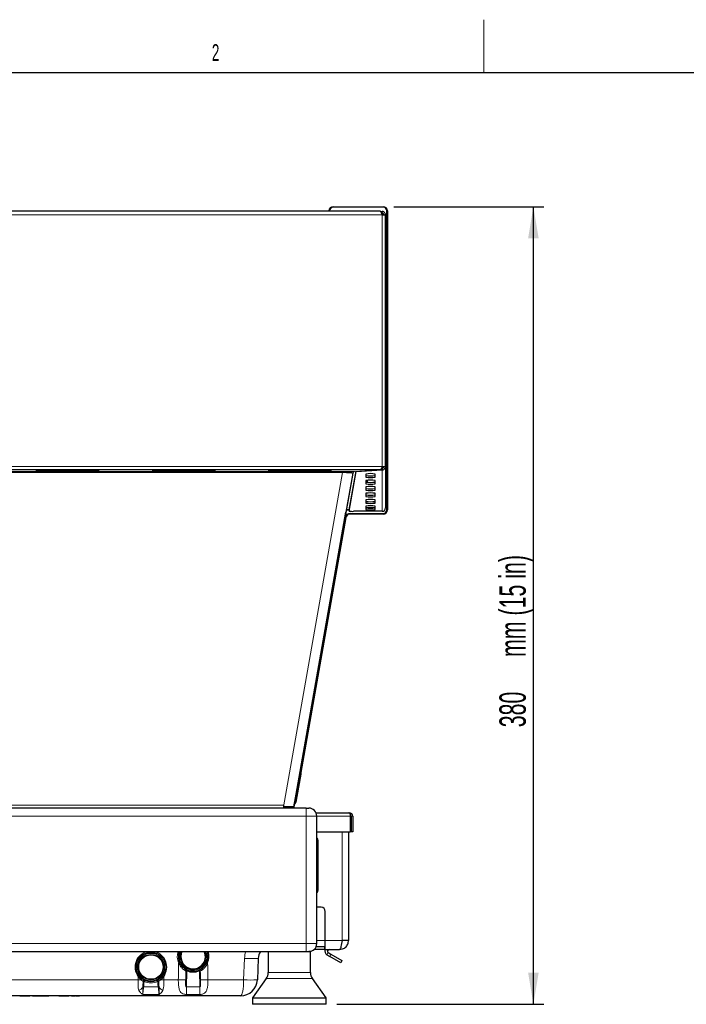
# Model space of a CAD drawing. Header units: millimetres. Extents: x 1 to 419, y 2 to 295.
# Tile 36 of 59: x 64 to 127, y 201 to 294. Entities that reach past the tile are written whole.
import ezdxf

# ---------------------------------------------------------------- set-up
doc = ezdxf.new("R2010")
doc.units = ezdxf.units.MM
doc.layers.add('FORMAT', color=7, linetype='Continuous')
doc.styles.add('SLDTEXTSTYLE0', font='TXT', dxfattribs={"width": 0.605})
doc.dimstyles.new('SLDDIMSTYLE0', dxfattribs={"dimtxt": 2.5, "dimasz": 3, "dimexe": 0, "dimexo": 0.0625, "dimtad": 1, "dimdec": 0, "dimlfac": 5, "dimrnd": 1e-09, "dimzin": 12, "dimdsep": 46, "dimtxsty": 'SLDTEXTSTYLE0', "dimsah": 1, "dimcen": 0.09, "dimadec": 0, "dimazin": 3, "dimtfac": 1, "dimtofl": 0, "dimtmove": 0, "dimatfit": 3, "dimfxl": 1, "dimfrac": 2, "dimtolj": 1, "dimtzin": 12, "dimarcsym": 0})

# ---------------------------------------------------------------- blocks, each defined once
blk = doc.blocks.new('_D')
at = {"layer": 'FORMAT', "color": 7}
for p, q in [((99.712, 276.769), (113.935, 276.769)), ((112.935, 201.138), (112.935, 276.769)), ((94.312, 201.138), (113.935, 201.138))]:
    blk.add_line(p, q, dxfattribs=at)
for points in [[(112.935, 276.769), (112.435, 273.769), (113.435, 273.769)], [(112.935, 201.138), (113.435, 204.138), (112.435, 204.138)]]:
    blk.add_solid(points, dxfattribs=at)
at = {"layer": 'FORMAT', "color": 7, "char_height": 2.5, "attachment_point": 1, "rotation": 90, "style": 'SLDTEXTSTYLE0'}
for s, insert in [('mm (15 in)', (109.713, 234.073)), ('380', (109.713, 227.407))]:
    blk.add_mtext(s, dxfattribs=dict(at, insert=insert))

msp = doc.modelspace()

# ---------------------------------------------------------------- linework, layer by layer
at = {"color": 7, "linetype": 'Continuous', "lineweight": 18}
msp.add_line((108.25, 289.5), (108.25, 294.5), dxfattribs=at)
at = {"color": 7, "linetype": 'Continuous', "lineweight": 25}
for p, q in [((6.5, 289.5), (413.5, 289.5)), ((93.5517, 276.3492), (93.5517, 276.3692)), ((93.6117, 276.3692), (93.6117, 276.3492)), ((93.9517, 276.7692), (98.7117, 276.7692)), ((98.7117, 276.7092), (93.9517, 276.7092)), ((99.0517, 248.0292), (99.0517, 276.3692)), ((99.1117, 276.3692), (99.1117, 248.0292)), ((98.4077, 276.3492), (28.4158, 276.3492)), ((98.4474, 276.3269), (98.5917, 276.3269)), ((98.5285, 276.1669), (98.5917, 276.1669)), ((98.5917, 276.1669), (98.5917, 276.3269)), ((98.5917, 276.0069), (98.5917, 275.9846)), ((98.7517, 276.0069), (98.9117, 276.0069)), ((98.9117, 252.1315), (98.9117, 276.0069)), ((98.9117, 252.1315), (98.9117, 248.2108)), ((30.8317, 251.6936), (95.9917, 251.6936)), ((66.2491, 251.8187), (71.3491, 251.8187)), ((71.3491, 251.7638), (66.2491, 251.7638)), ((77.2491, 251.8187), (82.3491, 251.8187)), ((82.3491, 251.7638), (77.2491, 251.7638)), ((88.2491, 251.8187), (93.3491, 251.8187)), ((93.3491, 251.7638), (88.2491, 251.7638)), ((95.8123, 251.5015), (90.2377, 219.8714)), ((94.8314, 251.5581), (94.8314, 251.6936)), ((95.3117, 251.571), (95.3117, 251.6936)), ((95.4762, 247.9075), (96.1517, 251.6533)), ((95.7681, 251.5118), (95.6059, 251.5472)), ((95.9917, 251.6936), (98.461, 251.8443)), ((96.1517, 251.6533), (98.5917, 251.8023)), ((96.1517, 251.6533), (96.1517, 251.7033)), ((97.0534, 251.4214), (97.0534, 251.1101)), ((97.9534, 251.1101), (97.9534, 251.4214)), ((98.5377, 251.9587), (98.5917, 251.962)), ((98.5917, 251.962), (98.5917, 251.8023)), ((97.0534, 250.8109), (97.0534, 250.4996)), ((97.9534, 250.4996), (97.9534, 250.8109)), ((97.0534, 250.1714), (97.0803, 250.2098)), ((97.0534, 250.2005), (97.0534, 249.8891)), ((97.0534, 249.59), (97.0534, 249.2786)), ((97.9534, 249.8891), (97.9534, 250.2005)), ((97.9534, 249.2786), (97.9534, 249.59)), ((97.0534, 248.9795), (97.0534, 248.6681)), ((97.0534, 248.369), (97.0534, 248.0577)), ((97.9534, 248.6681), (97.9534, 248.9795)), ((97.9534, 248.0577), (97.9534, 248.369)), ((90.446, 221.053), (95.1584, 247.7912)), ((95.4762, 248.0386), (95.4538, 248.0386)), ((95.4762, 248.0666), (95.4762, 247.9075)), ((95.5674, 247.6892), (98.7117, 247.6892)), ((98.7117, 247.6292), (95.5674, 247.6292)), ((98.5917, 247.8828), (95.8762, 247.8828)), ((97.8786, 248.2022), (97.1281, 248.2022)), ((98.9117, 248.2022), (98.9117, 248.2108)), ((90.8508, 223.1292), (95.1144, 247.309)), ((95.1735, 247.2986), (90.9099, 223.1187)), ((90.3528, 220.2861), (90.8236, 222.9561)), ((90.8826, 222.9642), (90.4118, 220.2942)), ((90.8236, 222.9561), (90.8508, 223.1292)), ((90.9099, 223.1187), (90.8826, 222.9642)), ((90.2377, 219.8712), (90.446, 221.053)), ((91.4117, 219.7381), (35.4117, 219.7381)), ((89.2468, 220.0091), (89.2468, 219.8714)), ((89.2468, 219.8714), (89.2468, 219.7381)), ((90.2377, 219.8714), (90.2377, 219.7381)), ((91.4117, 219.7381), (91.6517, 219.7381)), ((92.3411, 219.2981), (95.4564, 219.2981)), ((92.4117, 206.8981), (92.4117, 218.9781)), ((95.4564, 219.2981), (95.4917, 219.2981)), ((95.4917, 219.2981), (95.4917, 219.2902)), ((95.6164, 217.4981), (95.6164, 218.9781)), ((95.6517, 218.9781), (95.6517, 217.4981)), ((95.8117, 218.9781), (95.8117, 217.4981)), ((92.4117, 217.4981), (95.6164, 217.4981)), ((92.5117, 216.6381), (92.5117, 211.9981)), ((95.4117, 217.4981), (95.4117, 207.1781)), ((95.8117, 217.4981), (95.6517, 217.4981)), ((92.8117, 210.3381), (92.4117, 210.3381)), ((93.2117, 207.1781), (93.2117, 209.9381)), ((93.1703, 206.3381), (92.1655, 206.3381)), ((93.1703, 206.5781), (92.3411, 206.5781)), ((93.1703, 206.5781), (93.1703, 206.3381)), ((93.1703, 206.5781), (93.1717, 206.5781)), ((93.1703, 206.3381), (93.1717, 206.3381)), ((93.1717, 206.3381), (93.1717, 206.5781)), ((93.1717, 206.5781), (93.2117, 206.5781)), ((93.2051, 206.3381), (93.1717, 206.3381)), ((93.2117, 206.3381), (93.2117, 207.1781)), ((93.2117, 206.3381), (94.5703, 206.3381)), ((94.5703, 206.3381), (94.5717, 206.3381)), ((94.5703, 206.3381), (94.5717, 206.3381)), ((94.5717, 206.3381), (94.8565, 206.3879)), ((94.8117, 207.1781), (94.7577, 206.8889)), ((95.1244, 207.1781), (95.1176, 207.1781)), ((95.3279, 207.1781), (95.3238, 207.1781)), ((95.3752, 206.9332), (95.4117, 207.1781)), ((35.4117, 206.1381), (91.4117, 206.1381)), ((86.867, 205.4948), (86.7785, 203.4683)), ((87.8117, 206.1381), (87.8117, 204.1586)), ((87.8117, 206.1167), (87.8117, 205.2385)), ((91.4117, 206.1381), (91.6517, 206.1381)), ((91.8117, 206.1381), (91.6517, 206.1381)), ((91.8117, 204.1586), (91.8117, 206.1381)), ((93.3717, 205.8317), (93.634, 205.6803)), ((93.4917, 206.0396), (93.754, 205.8881)), ((94.6732, 205.0803), (93.634, 205.6803)), ((93.754, 205.8881), (94.7932, 205.2881)), ((94.7932, 205.2881), (94.6732, 205.0803)), ((87.6255, 203.5773), (86.3304, 201.7642)), ((93.2931, 201.7642), (91.998, 203.5773)), ((85.1801, 201.9381), (41.6434, 201.9381)), ((64.7086, 201.9181), (64.7086, 201.9381)), ((65.2066, 201.9181), (65.2066, 201.9381)), ((65.2322, 201.9181), (65.2322, 201.9381)), ((65.463, 201.9181), (65.463, 201.9381)), ((65.7527, 201.9181), (65.7527, 201.9381)), ((66.0976, 201.9181), (66.0976, 201.9381)), ((66.3681, 201.9181), (66.3681, 201.9381)), ((66.7102, 201.9181), (66.7102, 201.9381)), ((67.0271, 201.9181), (66.7102, 201.9181)), ((66.9119, 201.9281), (66.9119, 201.9381)), ((67.2904, 201.9281), (66.9119, 201.9281)), ((67.0271, 201.9181), (67.0271, 201.9281)), ((69.533, 201.9281), (67.2904, 201.9281)), ((67.9306, 201.9181), (67.9306, 201.9281)), ((67.9502, 201.9181), (67.9502, 201.9281)), ((68.4009, 201.9181), (68.4009, 201.9281)), ((68.8989, 201.9181), (68.8989, 201.9281)), ((68.9245, 201.9181), (68.9245, 201.9281)), ((69.1553, 201.9181), (69.1553, 201.9281)), ((69.4886, 201.9181), (69.1553, 201.9181)), ((69.4886, 201.9181), (69.4886, 201.9281)), ((69.533, 201.9281), (69.9116, 201.9281)), ((69.9116, 201.9281), (69.9116, 201.9381)), ((86.3117, 201.7061), (86.3117, 201.1381)), ((93.3117, 201.1381), (93.3117, 201.7061)), ((93.3117, 201.1381), (86.3117, 201.1381))]:
    msp.add_line(p, q, dxfattribs=at)
at = {"color": 8, "linetype": 'Continuous', "lineweight": 18}
for p, q in [((93.5517, 276.3692), (93.6117, 276.3692)), ((93.9517, 276.7692), (93.9517, 276.7092)), ((98.7117, 276.7692), (98.7117, 276.7092)), ((99.1117, 276.3692), (99.0517, 276.3692)), ((28.2317, 275.9846), (98.5917, 275.9846)), ((98.5917, 252.1192), (98.5917, 275.9846)), ((98.5917, 252.1192), (28.2317, 252.1192)), ((98.5917, 252.1192), (98.5917, 251.962)), ((28.3625, 251.8443), (98.461, 251.8443)), ((31.992, 251.5581), (94.8314, 251.5581)), ((66.2491, 251.8187), (66.2491, 251.7638)), ((71.3491, 251.8187), (71.3491, 251.7638)), ((77.2491, 251.8187), (77.2491, 251.7638)), ((82.3491, 251.8187), (82.3491, 251.7638)), ((88.2491, 251.8187), (88.2491, 251.7638)), ((89.2468, 219.8714), (94.8314, 251.5581)), ((93.3491, 251.8187), (93.3491, 251.7638)), ((95.8123, 251.5015), (95.1584, 247.7912)), ((95.4538, 248.0386), (96.099, 251.7001)), ((98.5917, 251.8023), (98.5917, 247.8828)), ((95.5674, 247.6292), (95.5674, 247.6892)), ((98.7117, 247.6292), (98.7117, 247.6892)), ((99.1117, 248.0292), (99.0517, 248.0292)), ((95.1735, 247.2986), (95.1144, 247.309)), ((90.7814, 222.9561), (90.8236, 222.9561)), ((90.8119, 223.1292), (90.8508, 223.1292)), ((90.8826, 222.9642), (90.8236, 222.9561)), ((90.9099, 223.1187), (90.8508, 223.1292)), ((37.5766, 220.0091), (89.2468, 220.0091)), ((90.4118, 220.2942), (90.3528, 220.2861)), ((91.4117, 219.7381), (91.4117, 218.9781)), ((91.4117, 218.9781), (35.4117, 218.9781)), ((91.4117, 206.8981), (91.4117, 218.9781)), ((91.4117, 218.9781), (92.4117, 218.9781)), ((92.4117, 218.9781), (95.6164, 218.9781)), ((95.8117, 218.9781), (95.6517, 218.9781)), ((94.8117, 217.4981), (94.8117, 207.1781)), ((35.4117, 206.8981), (91.4117, 206.8981)), ((91.4117, 206.8981), (91.4117, 206.1381)), ((92.4117, 206.8981), (91.4117, 206.8981)), ((93.2117, 207.1781), (92.4117, 207.1781)), ((93.2117, 207.1781), (94.8117, 207.1781)), ((85.4798, 203.4683), (85.5683, 205.4948)), ((93.4917, 206.0396), (93.3717, 205.8317)), ((93.634, 205.6803), (93.754, 205.8881)), ((75.4722, 203.4683), (75.4818, 203.786)), ((77.9016, 203.786), (77.9112, 203.4683)), ((79.9842, 203.4724), (80.0112, 204.2939)), ((80.0998, 204.2918), (80.0482, 202.7931)), ((81.3352, 202.7931), (81.2836, 204.2918)), ((91.998, 203.5773), (87.6255, 203.5773)), ((91.8117, 204.1586), (87.8117, 204.1586)), ((41.3437, 203.4683), (75.4722, 203.4683)), ((75.9184, 202.7471), (75.9197, 202.8037)), ((75.9994, 202.7931), (75.9924, 202.7423)), ((75.9994, 202.7931), (77.384, 202.7931)), ((77.3911, 202.7423), (77.384, 202.7931)), ((77.4638, 202.8037), (77.4651, 202.7471)), ((77.9112, 203.4683), (79.2857, 203.4683)), ((80.0482, 202.7931), (80.0482, 202.076)), ((80.0482, 202.7931), (81.3352, 202.7931)), ((81.3352, 202.7931), (81.3352, 202.076)), ((82.0978, 203.4683), (85.4798, 203.4683)), ((67.2904, 201.9281), (67.2904, 201.9381)), ((69.533, 201.9281), (69.533, 201.9381)), ((77.458, 202.076), (75.9255, 202.076)), ((81.3352, 202.076), (80.0482, 202.076)), ((93.3117, 201.7061), (86.3117, 201.7061)), ((93.2931, 201.7642), (86.3304, 201.7642))]:
    msp.add_line(p, q, dxfattribs=at)
at = {"color": 7, "linetype": 'Continuous', "lineweight": 25, "flags": 128}
for points in [[(98.5734, 276.034), (98.5734, 276.0362), (98.5734, 276.0389)], [(66.2491, 251.7638), (66.0769, 251.7659), (65.9309, 251.7718), (65.8333, 251.7807), (65.7991, 251.7912), (65.8333, 251.8017), (65.9309, 251.8107), (66.0769, 251.8166), (66.2491, 251.8187)], [(71.3491, 251.8187), (71.5213, 251.8166), (71.6673, 251.8107), (71.7648, 251.8017), (71.7991, 251.7912), (71.7648, 251.7807), (71.6673, 251.7718), (71.5213, 251.7659), (71.3491, 251.7638)], [(77.2491, 251.7638), (77.0769, 251.7659), (76.9309, 251.7718), (76.8333, 251.7807), (76.7991, 251.7912), (76.8333, 251.8017), (76.9309, 251.8107), (77.0769, 251.8166), (77.2491, 251.8187)], [(82.3491, 251.8187), (82.5213, 251.8166), (82.6673, 251.8107), (82.7648, 251.8017), (82.7991, 251.7912), (82.7648, 251.7807), (82.6673, 251.7718), (82.5213, 251.7659), (82.3491, 251.7638)], [(88.2491, 251.7638), (88.0769, 251.7659), (87.9309, 251.7718), (87.8333, 251.7807), (87.7991, 251.7912), (87.8333, 251.8017), (87.9309, 251.8107), (88.0769, 251.8166), (88.2491, 251.8187)], [(93.3491, 251.8187), (93.5213, 251.8166), (93.6673, 251.8107), (93.7648, 251.8017), (93.7991, 251.7912), (93.7648, 251.7807), (93.6673, 251.7718), (93.5213, 251.7659), (93.3491, 251.7638)], [(97.2117, 250.6384), (97.2028, 250.7684), (97.1909, 250.8307)], [(92.4117, 216.9027), (92.4813, 216.7912), (92.5117, 216.6381)], [(92.5117, 211.9981), (92.4813, 211.845), (92.4117, 211.7335)], [(79.4917, 205.6683), (79.5294, 205.9668), (79.5875, 206.1381)], [(79.6311, 206.1381), (79.5682, 205.9568), (79.5317, 205.6683)], [(82.0105, 206.1381), (82.0566, 205.9799), (82.0917, 205.6683)]]:
    msp.add_lwpolyline(points, dxfattribs=at)
at = {"color": 8, "linetype": 'Continuous', "lineweight": 18, "flags": 128}
for points in [[(81.9917, 205.6683), (81.9567, 205.9681), (81.9039, 206.1381)], [(75.8642, 203.539), (75.8534, 203.5437), (75.8399, 203.5437), (75.8246, 203.5392), (75.8082, 203.5303), (75.7916, 203.5175), (75.7758, 203.5016), (75.7616, 203.4833), (75.7497, 203.4637)], [(77.6338, 203.4637), (77.6219, 203.4833), (77.6077, 203.5016), (77.5918, 203.5175), (77.5753, 203.5303), (77.5589, 203.5392), (77.5436, 203.5437), (77.5301, 203.5437), (77.5192, 203.539)], [(81.3722, 204.2939), (81.3788, 204.0941), (81.3992, 203.4724)]]:
    msp.add_lwpolyline(points, dxfattribs=at)
at = {"color": 7, "linetype": 'Continuous', "lineweight": 25}
for radius in [1.4, 1.2, 1.16]:
    msp.add_circle((76.6917, 204.6683), radius, dxfattribs=at)
at = {"color": 8, "linetype": 'Continuous', "lineweight": 18}
msp.add_circle((76.6917, 204.6683), 1.3, dxfattribs=at)
at = {"color": 7, "linetype": 'Continuous', "lineweight": 25}
for centre, radius, start, end in [((93.9517, 276.3692), 0.4, 90, 180), ((93.9517, 276.3692), 0.34, 90, 180), ((98.7117, 276.3692), 0.4, 0, 90), ((98.7117, 276.3692), 0.34, 0, 90), ((96.1062, 251.4497), 0.4584, 147.859333, 170.002823), ((96.1069, 251.4495), 0.2991, 125.338389, 169.994502), ((97.5034, 248.4666), 2.989, 81.340937, 98.659063), ((97.5034, 254.2247), 2.989, 261.340937, 278.659063), ((97.5034, 254.065), 2.989, 261.340937, 278.659063), ((97.5034, 247.8561), 2.989, 81.340937, 98.659063), ((97.5034, 253.6142), 2.989, 261.340937, 278.659063), ((97.5034, 253.4545), 2.989, 261.340937, 278.659063), ((97.5034, 247.2456), 2.989, 81.340937, 98.659063), ((97.5034, 253.0037), 2.989, 261.340937, 278.659063), ((97.5034, 252.844), 2.989, 261.340937, 278.659063), ((97.5034, 246.6351), 2.989, 81.340937, 98.659063), ((97.5034, 252.3932), 2.989, 261.340937, 278.659063), ((97.5034, 252.2335), 2.989, 261.340937, 278.659063), ((97.5034, 246.0246), 2.989, 81.340937, 98.659063), ((97.5034, 251.7827), 2.989, 261.340937, 278.659063), ((97.5034, 251.623), 2.989, 261.340937, 278.659063), ((97.5034, 245.4141), 2.989, 81.340937, 98.659063), ((95.5674, 247.2292), 0.46, 90, 170), ((95.4534, 247.739), 0.2996, 89.938575, 169.962106), ((95.5674, 247.2292), 0.4, 90, 170), ((95.7751, 249.4972), 1.6176, 259.352489, 273.583381), ((97.5034, 251.1722), 2.989, 261.340937, 278.659063), ((97.5034, 251.0125), 2.989, 261.340937, 278.659063), ((98.592, 248.2025), 0.3197, 269.946566, 359.946466), ((98.7117, 248.0292), 0.34, 270, 0), ((98.7117, 248.0292), 0.4, 270, 0), ((91.6517, 218.9781), 0.76, 0, 90), ((95.4917, 218.9781), 0.32, 0, 90), ((95.4917, 218.9781), 0.16, 0, 44.261274), ((92.8117, 209.9381), 0.4, 0, 90), ((91.6517, 206.8981), 0.76, 270, 360), ((93.5717, 206.1781), 0.4, 154.158067, 240), ((93.5717, 206.1781), 0.16, 90, 240), ((80.6917, 205.6683), 1.4, 160.3931, 0), ((80.6917, 205.6683), 1.2, 180, 23.0474), ((80.6917, 205.6683), 1.16, 180, 23.890642), ((88.1658, 205.4381), 1.3, 147.42103, 177.5), ((86.8117, 204.1586), 1, 324.462322, 0), ((92.8117, 204.1586), 1, 180, 215.537678), ((85.1801, 203.5381), 1.6, 270, 357.5), ((86.4117, 201.7061), 0.1, 144.462322, 180), ((93.2117, 201.7061), 0.1, 0, 35.537678)]:
    msp.add_arc(centre, radius, start, end, dxfattribs=at)
at = {"color": 8, "linetype": 'Continuous', "lineweight": 18}
for centre, radius, start, end in [((76.6917, 204.6727), 1.5, 102.324949, 216.235752), ((76.6917, 204.6727), 1.5, 323.764248, 77.675051), ((80.6917, 205.6727), 1.5, 161.92353, 203.758988), ((80.6917, 205.6683), 1.3, 158.81517, 0), ((80.6917, 205.6727), 1.5, 336.241012, 18.07647), ((88.1658, 205.3814), 2.6, 163.079743, 177.5), ((86.2176, 212.955), 7.4884, 265.025134, 274.974866), ((79.5886, 204.5158), 0.6149, 106.845881, 116.018032), ((81.7949, 204.5158), 0.6149, 63.981968, 73.154119), ((75.9081, 203.2449), 0.6889, 120.109986, 128.224934), ((77.4754, 203.2449), 0.6889, 51.775066, 59.890014), ((80.1095, 204.2881), 0.0984, 72.373985, 176.631908), ((79.9793, 201.0947), 3.1994, 87.841077, 89.428384), ((83.3733, 202.9125), 3.5522, 155.563937, 157.151131), ((80.6917, 205.6701), 1.5, 246.758545, 293.241455), ((81.274, 204.2881), 0.0984, 3.368092, 107.626015), ((78.0102, 202.9125), 3.5522, 22.848869, 24.436063), ((81.4042, 201.0947), 3.1994, 90.571616, 92.158923), ((75.2931, 203.2252), 0.7871, 288.93492, 322.595739), ((75.899, 201.8623), 0.885, 83.946124, 88.746351), ((75.458, 199.0403), 3.7916, 81.790898, 83.006914), ((76.0513, 203.3124), 0.0996, 66.208554, 176.148852), ((75.8991, 200.9789), 2.3408, 86.338624, 88.706335), ((79.0139, 201.9347), 3.2708, 153.315311, 155.03955), ((76.6917, 204.6701), 1.5, 244.612998, 295.387002), ((77.3321, 203.3124), 0.0996, 3.851148, 113.791446), ((74.3695, 201.9347), 3.2708, 24.96045, 26.684689), ((77.4843, 200.9789), 2.3408, 91.293665, 93.661376), ((77.9254, 199.0403), 3.7916, 96.993086, 98.209102), ((77.4844, 201.8623), 0.885, 91.253649, 96.053876), ((78.0903, 203.2252), 0.7871, 217.404261, 251.06508), ((79.5734, 214.0446), 10.5802, 268.441719, 272.225347), ((81.8101, 214.0446), 10.5802, 267.774653, 271.558281), ((86.1292, 210.9285), 7.4884, 265.025134, 274.974866)]:
    msp.add_arc(centre, radius, start, end, dxfattribs=at)
at = {"color": 7, "linetype": 'Continuous', "lineweight": 25}
for centre, major_axis, ratio, start_param, end_param in [((94.8016, 251.528), (0.8532, 0.0018), 0.0612992, 0.3398698, 1.5356993), ((94.8016, 251.528), (1.0108, -0.0264), 0.0305083, 6.2786258, 7.8252637), ((89.2223, 219.8714), (1.0154, 0), 0.000003, 0, 1.546638), ((95.4564, 218.9781), (0, 0.32), 0.5, 4.712389, 6.2831853)]:
    msp.add_ellipse(centre, major_axis=major_axis, ratio=ratio, start_param=start_param, end_param=end_param, dxfattribs=at)
at = {"color": 8, "linetype": 'Continuous', "lineweight": 18}
msp.add_ellipse((85.1801, 203.5381), major_axis=(0, 1.6), ratio=0.1875, start_param=3.1415927, end_param=4.6687557, dxfattribs=at)
at = {"color": 7, "linetype": 'Continuous', "lineweight": 25}
for points, knots in [([(98.4077, 276.3492), (98.4204, 276.3452), (98.446, 276.3373), (98.4843, 276.2761), (98.5226, 276.1868), (98.5585, 276.0837), (98.5815, 276.0152), (98.5917, 275.9846)], [0, 0, 0, 0, 0.2080712, 0.4161846, 0.624298, 0.832411, 1, 1, 1, 1]), ([(98.9117, 276.0069), (98.9078, 276.0447), (98.9, 276.1202), (98.8394, 276.2195), (98.751, 276.292), (98.6622, 276.3236), (98.6082, 276.3261), (98.5917, 276.3269)], [0, 0, 0, 0, 0.2253412, 0.4507226, 0.6761042, 0.9014856, 1, 1, 1, 1]), ([(98.7517, 276.0069), (98.7488, 276.0299), (98.7432, 276.0743), (98.7021, 276.1281), (98.6492, 276.1612), (98.6098, 276.1651), (98.5917, 276.1669)], [0, 0, 0, 0, 0.2742814, 0.5292497, 0.7841651, 1, 1, 1, 1]), ([(98.5917, 251.8023), (98.6295, 251.8069), (98.705, 251.8162), (98.8044, 251.8789), (98.8769, 251.9694), (98.9084, 252.0598), (98.911, 252.1147), (98.9117, 252.1315)], [0, 0, 0, 0, 0.2253412, 0.4507226, 0.6761042, 0.9014856, 1, 1, 1, 1]), ([(98.5917, 251.962), (98.6147, 251.9658), (98.6592, 251.9731), (98.7129, 252.0167), (98.746, 252.0718), (98.7499, 252.1127), (98.7517, 252.1315)], [0, 0, 0, 0, 0.2742814, 0.5292497, 0.7841651, 1, 1, 1, 1]), ([(90.4118, 220.2942), (90.3988, 220.2519), (90.3727, 220.1674), (90.3148, 220.0883), (90.2731, 220.0656), (90.2719, 220.0649)], [0, 0, 0, 0, 0.49226227, 0.98468061, 1, 1, 1, 1]), ([(90.2868, 220.1498), (90.296, 220.1594), (90.3321, 220.1972), (90.3439, 220.2482), (90.3528, 220.2861)], [0, 0, 0, 0, 0.2556717, 1, 1, 1, 1]), ([(64.7086, 201.9181), (64.644, 201.9181), (64.5154, 201.9181), (64.3495, 201.9181), (64.2661, 201.9181), (64.2606, 201.9181), (64.2579, 201.9181)], [0, 0, 0, 0, 0.2809025, 0.5597327, 0.7792326, 1, 1, 1, 1]), ([(65.2066, 201.9181), (65.1972, 201.9181), (65.1783, 201.9181), (65.046, 201.9181), (64.8766, 201.9181), (64.7646, 201.9181), (64.7086, 201.9181)], [0, 0, 0, 0, 0.2803275, 0.5589393, 0.7791879, 1, 1, 1, 1]), ([(65.7527, 201.9181), (65.7068, 201.9181), (65.6154, 201.9181), (65.5121, 201.9181), (65.4684, 201.9181), (65.4648, 201.9181), (65.463, 201.9181)], [0, 0, 0, 0, 0.2803966, 0.5582135, 0.7787974, 1, 1, 1, 1]), ([(66.0976, 201.9181), (66.0438, 201.9181), (65.9689, 201.9181), (65.8435, 201.9181), (65.783, 201.9181), (65.7527, 201.9181)], [0, 0, 0, 0, 0.5600224, 0.7798316, 1, 1, 1, 1]), ([(66.3681, 201.9181), (66.3341, 201.9181), (66.2665, 201.9181), (66.1604, 201.9181), (66.1215, 201.9181), (66.0976, 201.9181)], [0, 0, 0, 0, 0.2808307, 0.558868, 1, 1, 1, 1]), ([(66.7102, 201.9181), (66.6572, 201.9181), (66.5629, 201.9181), (66.4274, 201.9181), (66.3681, 201.9181)], [0, 0, 0, 0, 0.5626723, 1, 1, 1, 1]), ([(68.4009, 201.9181), (68.3363, 201.9181), (68.2077, 201.9181), (68.0418, 201.9181), (67.9584, 201.9181), (67.9529, 201.9181), (67.9502, 201.9181)], [0, 0, 0, 0, 0.2809025, 0.5597327, 0.7792326, 1, 1, 1, 1]), ([(68.8989, 201.9181), (68.8895, 201.9181), (68.8706, 201.9181), (68.7383, 201.9181), (68.5689, 201.9181), (68.4569, 201.9181), (68.4009, 201.9181)], [0, 0, 0, 0, 0.2803275, 0.5589393, 0.7791879, 1, 1, 1, 1])]:
    msp.add_open_spline(points, degree=3, knots=knots, dxfattribs=at)
for points in [[(98.5917, 275.9846), (98.6337, 275.9834), (98.7175, 275.9811), (98.8233, 275.9858), (98.8973, 275.995), (98.9069, 276.0029), (98.9117, 276.0069)], [(98.5917, 276.0069), (98.6127, 276.0054), (98.6546, 276.0023), (98.7075, 276.0019), (98.7445, 276.0037), (98.7493, 276.0058), (98.7517, 276.0069)], [(98.5917, 252.1192), (98.5808, 252.0835), (98.559, 252.012), (98.5264, 251.9246), (98.4937, 251.8619), (98.4719, 251.8502), (98.461, 251.8443)], [(98.9117, 252.1315), (98.9069, 252.1283), (98.8973, 252.122), (98.8233, 252.1154), (98.7175, 252.1131), (98.6337, 252.1171), (98.5917, 252.1192)], [(94.6458, 206.4375), (94.6333, 206.4087), (94.6081, 206.3511), (94.5829, 206.3424), (94.5703, 206.3381)], [(94.7577, 206.8889), (94.7391, 206.7956), (94.7018, 206.6091), (94.6645, 206.4947), (94.6458, 206.4375)], [(95.1176, 207.1781), (95.0695, 207.1781), (94.9731, 207.1781), (94.8655, 207.1781), (94.8117, 207.1781)], [(94.8565, 206.3879), (94.9162, 206.414), (95.0357, 206.4663), (95.1851, 206.5946), (95.3058, 206.7503), (95.3521, 206.8722), (95.3752, 206.9332)], [(95.3238, 207.1781), (95.2965, 207.1781), (95.2419, 207.1781), (95.1635, 207.1781), (95.1244, 207.1781)], [(95.4117, 207.1781), (95.408, 207.1781), (95.4007, 207.1781), (95.3521, 207.1781), (95.3279, 207.1781)]]:
    msp.add_open_spline(points, degree=3, dxfattribs=at)
at = {"color": 8, "linetype": 'Continuous', "lineweight": 18}
for points, knots in [([(79.2857, 203.4683), (79.2965, 204.001), (79.3073, 204.5344), (79.3188, 205.0677), (79.3189, 205.0684)], [0, 0, 0, 0, 0.99881772, 1, 1, 1, 1]), ([(80.0112, 204.2939), (79.9668, 204.317), (79.8779, 204.3631), (79.6952, 204.5016), (79.4836, 204.7264), (79.3817, 204.9379), (79.3189, 205.0684)], [0, 0, 0, 0, 0.2119752, 0.4236637, 0.6444809, 1, 1, 1, 1]), ([(82.0646, 205.0684), (82.0062, 204.9458), (81.9033, 204.7298), (81.6753, 204.4862), (81.4861, 204.3522), (81.4033, 204.3098), (81.3722, 204.2939)], [0, 0, 0, 0, 0.3339484, 0.5888222, 0.8456072, 1, 1, 1, 1]), ([(82.0646, 205.0684), (82.0738, 204.6341), (82.0852, 204.1007), (82.0958, 203.5674), (82.0978, 203.4683)], [0, 0, 0, 0, 0.8142609, 1, 1, 1, 1]), ([(75.7497, 203.4637), (75.6922, 203.5191), (75.5944, 203.6135), (75.5147, 203.7356), (75.4818, 203.786)], [0, 0, 0, 0, 0.5869262, 1, 1, 1, 1]), ([(77.9016, 203.786), (77.8417, 203.699), (77.7582, 203.5779), (77.6611, 203.4888), (77.6338, 203.4637)], [0, 0, 0, 0, 0.718387, 1, 1, 1, 1]), ([(75.5485, 202.4807), (75.5286, 202.544), (75.4751, 202.7137), (75.4657, 203.0505), (75.4701, 203.3292), (75.4722, 203.4683)], [0, 0, 0, 0, 0.2295047, 0.6154687, 1, 1, 1, 1]), ([(75.7497, 203.4637), (75.7186, 203.4638), (75.6338, 203.4642), (75.5349, 203.4667), (75.4722, 203.4683)], [0, 0, 0, 0, 0.36622403, 1, 1, 1, 1]), ([(75.952, 203.3191), (75.9333, 203.3312), (75.896, 203.3553), (75.8129, 203.4119), (75.7621, 203.4534), (75.7497, 203.4637)], [0, 0, 0, 0, 0.4299322, 0.8597555, 1, 1, 1, 1]), ([(75.9255, 202.076), (75.9255, 202.0765), (75.9252, 202.0799), (75.9246, 202.0912), (75.9227, 202.1275), (75.9193, 202.229), (75.9152, 202.4379), (75.9173, 202.6438), (75.9184, 202.7471)], [0, 0, 0, 0, 0.0046495, 0.0284555, 0.0920841, 0.2746479, 0.6361034, 1, 1, 1, 1]), ([(75.9197, 202.8037), (75.9239, 202.8698), (75.9351, 203.041), (75.9456, 203.2133), (75.952, 203.3191)], [0, 0, 0, 0, 0.3859659, 1, 1, 1, 1]), ([(75.9924, 202.7423), (75.9875, 202.698), (75.9731, 202.5649), (75.96, 202.4194), (75.9449, 202.2569), (75.9357, 202.1605), (75.9284, 202.0986), (75.9263, 202.0822), (75.9258, 202.0779), (75.9256, 202.0766), (75.9255, 202.076)], [0, 0, 0, 0, 0.15710071, 0.47196701, 0.54643268, 0.86072272, 0.96329948, 0.98890679, 0.99440061, 1, 1, 1, 1]), ([(76.0486, 203.3149), (76.0446, 203.2526), (76.0341, 203.0905), (76.0165, 202.9166), (76.0011, 202.8053), (75.9994, 202.7931)], [0, 0, 0, 0, 0.3571862, 0.9294696, 1, 1, 1, 1]), ([(77.384, 202.7931), (77.3823, 202.8053), (77.3669, 202.9166), (77.3493, 203.0905), (77.3388, 203.2526), (77.3348, 203.3149)], [0, 0, 0, 0, 0.0705304, 0.6428138, 1, 1, 1, 1]), ([(77.458, 202.076), (77.4579, 202.0766), (77.4529, 202.1139), (77.4438, 202.2003), (77.4266, 202.3845), (77.4103, 202.5651), (77.3959, 202.6983), (77.3911, 202.7423)], [0, 0, 0, 0, 0.0056035, 0.3205227, 0.5278674, 0.8437905, 1, 1, 1, 1]), ([(77.6338, 203.4637), (77.5956, 203.4338), (77.5191, 203.3741), (77.4562, 203.3358), (77.4361, 203.3222), (77.4315, 203.3191)], [0, 0, 0, 0, 0.4344337, 0.8690731, 1, 1, 1, 1]), ([(77.4315, 203.3191), (77.4353, 203.2526), (77.4451, 203.0803), (77.4567, 202.9089), (77.4638, 202.8037)], [0, 0, 0, 0, 0.3859169, 1, 1, 1, 1]), ([(77.4651, 202.7471), (77.4661, 202.6438), (77.4683, 202.4379), (77.4642, 202.229), (77.4607, 202.1275), (77.4589, 202.0912), (77.4582, 202.0799), (77.458, 202.0765), (77.458, 202.076)], [0, 0, 0, 0, 0.3638966, 0.7253521, 0.9079159, 0.9715445, 0.9953497, 1, 1, 1, 1]), ([(77.6338, 203.4637), (77.6649, 203.4638), (77.7497, 203.4642), (77.8486, 203.4667), (77.9112, 203.4683)], [0, 0, 0, 0, 0.366224, 1, 1, 1, 1]), ([(77.9112, 203.4683), (77.9118, 203.4408), (77.9158, 203.2355), (77.9189, 202.9191), (77.8884, 202.6277), (77.8462, 202.5116), (77.8349, 202.4807)], [0, 0, 0, 0, 0.0758697, 0.5670096, 0.8843702, 1, 1, 1, 1]), ([(80.0482, 202.076), (79.9995, 202.078), (79.917, 202.0815), (79.7622, 202.1149), (79.598, 202.1932), (79.4477, 202.3678), (79.3455, 202.6457), (79.2909, 203.026), (79.2874, 203.3198), (79.2857, 203.4683)], [0, 0, 0, 0, 0.0695771, 0.1177913, 0.2459737, 0.3946824, 0.5782449, 0.7866782, 1, 1, 1, 1]), ([(79.9842, 203.4724), (79.9823, 203.4058), (79.9788, 203.2839), (79.978, 203.126), (79.9807, 203.0111), (79.9858, 202.9356), (79.992, 202.8857), (79.9993, 202.8494), (80.0075, 202.8236), (80.0175, 202.806), (80.0263, 202.797), (80.035, 202.7926), (80.0424, 202.7918), (80.0467, 202.7927), (80.0482, 202.7931)], [0, 0, 0, 0, 0.2816363, 0.5149412, 0.6681224, 0.7692348, 0.8366805, 0.8824534, 0.9279601, 0.9524018, 0.9694307, 0.9814587, 0.9935636, 1, 1, 1, 1]), ([(81.3352, 202.7931), (81.3383, 202.7926), (81.3443, 202.7915), (81.3537, 202.7948), (81.3638, 202.8029), (81.3797, 202.8285), (81.4057, 202.9463), (81.406, 203.1669), (81.4016, 203.3667), (81.3992, 203.4724)], [0, 0, 0, 0, 0.01280517, 0.02563311, 0.04092507, 0.06797543, 0.15402059, 0.55263439, 1, 1, 1, 1]), ([(82.0978, 203.4683), (82.0974, 203.3756), (82.0964, 203.1477), (82.0662, 202.8065), (81.989, 202.4783), (81.8644, 202.2672), (81.7166, 202.1591), (81.5904, 202.1078), (81.4666, 202.0806), (81.375, 202.0774), (81.3352, 202.076)], [0, 0, 0, 0, 0.1331685, 0.3273602, 0.5151608, 0.7051597, 0.8050576, 0.8691438, 0.9430815, 1, 1, 1, 1]), ([(75.9255, 202.076), (75.9249, 202.0763), (75.8429, 202.1218), (75.6974, 202.2253), (75.5897, 202.3855), (75.5517, 202.4733), (75.5485, 202.4807)], [0, 0, 0, 0, 0.0036882, 0.528873, 0.9606974, 1, 1, 1, 1]), ([(77.8349, 202.4807), (77.8317, 202.4733), (77.7938, 202.3855), (77.686, 202.2253), (77.5406, 202.1218), (77.4585, 202.0763), (77.458, 202.076)], [0, 0, 0, 0, 0.0393026, 0.471127, 0.9963118, 1, 1, 1, 1])]:
    msp.add_open_spline(points, degree=3, knots=knots, dxfattribs=at)

# ---------------------------------------------------------------- texts
at = {"color": 7, "linetype": 'Continuous', "lineweight": 0, "insert": (82.8198, 292.1781), "char_height": 1.5875, "attachment_point": 2, "style": 'SLDTEXTSTYLE0'}
msp.add_mtext('2', dxfattribs=at)

# ---------------------------------------------------------------- dimensions: what is measured, and where the dimension line sits
at = {"layer": 'FORMAT', "color": 7}
dim = msp.add_linear_dim(base=(112.9354, 276.7692), p1=(93.3117, 201.1381), p2=(98.7117, 276.7692), angle=90, text='<> mm (15 in)', dimstyle='SLDDIMSTYLE0', dxfattribs=at)
dim.commit()
dim.dimension.update_dxf_attribs({"geometry": '_D', "text_midpoint": (112.9354, 238.9536), "dimtype": 160})

doc.saveas('drawing.dxf')
